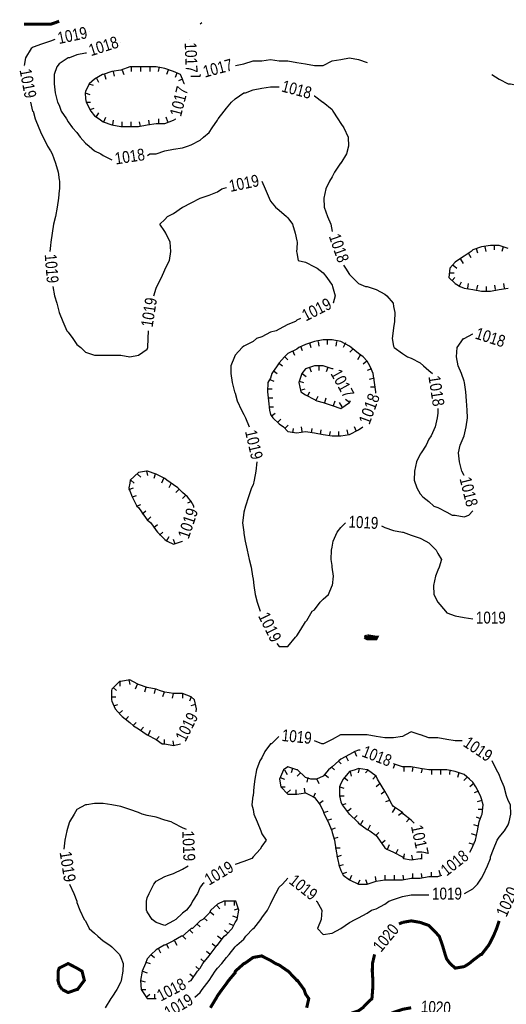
# Model space of a CAD drawing. Extents: x 628896 to 629881, y 4519192 to 4520125.
# Tile 9 of 12: x 629005 to 629165, y 4519802 to 4520125. Entities that reach past the tile are written whole.
import ezdxf
from ezdxf.enums import TextEntityAlignment as Align

# ---------------------------------------------------------------- set-up
doc = ezdxf.new("R2010")
doc.units = 0

msp = doc.modelspace()

# ---------------------------------------------------------------- linework, layer by layer
at = {"layer": 'GSLAYER', "linetype": 'CONTINUOUS', "const_width": 1, "flags": 128}
for points in [[(629016.6875, 4520124), (629015.125, 4520123.5), (629012.25, 4520123.5), (629009.4375, 4520123.5), (629006.5, 4520123.5)], [(629018, 4520124.5), (629016.6875, 4520124)], [(629118.0625, 4519922.5), (629118.9375, 4519923)], [(629118.9375, 4519923), (629121.875, 4519922.5), (629122.125, 4519922.5), (629121.875, 4519922), (629118.9375, 4519922), (629118.0625, 4519922.5)], [(629129.375, 4519828.5), (629130.5625, 4519829)], [(629130.5625, 4519829), (629133.375, 4519829.5), (629136.3125, 4519829), (629139.125, 4519828), (629140.1875, 4519827), (629142.0625, 4519825), (629142.5625, 4519824.5), (629143.625, 4519821.5), (629144.5, 4519818.5), (629145, 4519817), (629146.125, 4519815.5), (629147.8125, 4519814), (629150.75, 4519814.5), (629152.375, 4519815.5), (629153.5625, 4519816.5), (629156.1875, 4519818.5), (629156.4375, 4519818.5), (629158.75, 4519821.5), (629159.3125, 4519822.5), (629160.3125, 4519824.5), (629161.375, 4519827), (629162.1875, 4519829.5)], [(629162.1875, 4519829.5), (629162.1875, 4519829.5)], [(629067.5625, 4519801), (629069.375, 4519804), (629069.9375, 4519805), (629071.375, 4519807), (629072.875, 4519809), (629073.5625, 4519810), (629075.6875, 4519812.5), (629075.75, 4519813), (629078.5625, 4519815.5), (629078.75, 4519815.5), (629081.5625, 4519817.5), (629084.375, 4519818), (629087.3125, 4519816.5), (629088.9375, 4519815.5), (629090.125, 4519815), (629093, 4519813), (629093.0625, 4519813), (629095.875, 4519810), (629096.0625, 4519810), (629098.25, 4519807), (629098.75, 4519805.5), (629099.8125, 4519804), (629099.125, 4519801)], [(629133.375, 4519801), (629130.5625, 4519800.5), (629127.625, 4519799.5), (629125.25, 4519798.5), (629124.75, 4519798), (629121.875, 4519797.5), (629118.9375, 4519796.5), (629116.0625, 4519796.5), (629113.1875, 4519796), (629111.1875, 4519798.5), (629113.1875, 4519799), (629116.0625, 4519800), (629117.5, 4519801), (629118.9375, 4519802.5), (629120.5, 4519804), (629120.75, 4519807), (629120.8125, 4519810), (629120.625, 4519813), (629120.6875, 4519815.5), (629121.375, 4519818.5)], [(629121.375, 4519818.5), (629121.375, 4519818.5)], [(629018, 4519808.5), (629017.625, 4519810), (629017.6875, 4519813), (629018, 4519814), (629020.9375, 4519815.5), (629023.8125, 4519814), (629025.5, 4519813), (629026.25, 4519810), (629024, 4519807), (629023.8125, 4519807), (629020.9375, 4519806), (629019, 4519807)], [(629019, 4519807), (629018, 4519808.5)]]:
    msp.add_lwpolyline(points, dxfattribs=at)
at = {"layer": 'GSLAYER', "linetype": 'CONTINUOUS', "flags": 128}
for points in [[(629064.75, 4520124), (629064.1875, 4520123.5)], [(629028.0625, 4520121), (629028.0625, 4520121)], [(629015.125, 4520118), (629012.25, 4520117), (629009.4375, 4520116), (629008.8125, 4520115.5), (629007, 4520112.5), (629006.5, 4520110)], [(629016.5625, 4520118.5), (629015.125, 4520118)], [(629038.1875, 4520117.5), (629038.1875, 4520117.5)], [(629060.6875, 4520118.5), (629060.6875, 4520118.5)], [(629026.6875, 4520114), (629023.8125, 4520113.5), (629021.4375, 4520112.5), (629020.9375, 4520112.5), (629018, 4520110.5), (629017.25, 4520109.5), (629016.375, 4520107), (629016.375, 4520104), (629016.6875, 4520101), (629017.4375, 4520098), (629018, 4520097), (629018.6875, 4520095), (629020.375, 4520092.5), (629020.9375, 4520091.5), (629022.375, 4520089.5), (629023.8125, 4520088), (629024.9375, 4520086.5), (629026.6875, 4520084.5), (629027.8125, 4520083.5), (629029.5625, 4520082), (629031.6875, 4520081), (629032.4375, 4520080.5), (629035.3125, 4520079)], [(629026.9375, 4520114), (629026.6875, 4520114)], [(629078.5625, 4520110.5), (629081.5625, 4520111.5), (629084.375, 4520111.5), (629087.3125, 4520112), (629090.125, 4520111.5), (629093, 4520111.5), (629095.875, 4520111), (629098.75, 4520110.5), (629101.6875, 4520110), (629104.5625, 4520110), (629107.4375, 4520111.5), (629110.3125, 4520112), (629113.1875, 4520112.5), (629116.0625, 4520112), (629118.9375, 4520111)], [(629006.5, 4520109.5), (629006.5, 4520109.5)], [(629059, 4520104), (629058.4375, 4520105.5), (629057.75, 4520107), (629055.5, 4520108), (629052.625, 4520109), (629049.75, 4520109.5), (629047.75, 4520109.5), (629046.875, 4520109.5), (629044.6875, 4520109.5), (629044, 4520109.5), (629041.125, 4520109.5), (629038.1875, 4520108.5), (629035.3125, 4520108), (629032.4375, 4520107), (629032.1875, 4520107), (629029.5625, 4520105.5), (629027.8125, 4520104), (629026.6875, 4520101.5), (629026.5625, 4520101), (629026.6875, 4520099), (629026.8125, 4520098), (629028.375, 4520095), (629029.5625, 4520093.5), (629031.0625, 4520092.5), (629032.4375, 4520091.5), (629035.3125, 4520090.5), (629038.1875, 4520090), (629041.125, 4520090), (629044, 4520090), (629046.875, 4520090.5), (629049.75, 4520091), (629052.625, 4520091), (629055.5, 4520092), (629056.1875, 4520092.5)], [(629041.625, 4520109.5), (629041.625, 4520108)], [(629044.6875, 4520109.5), (629044.6875, 4520108)], [(629047.6875, 4520109.5), (629047.6875, 4520108)], [(629050.75, 4520109.5), (629050.5, 4520108)], [(629075.75, 4520110), (629078.5625, 4520110.5)], [(629030.125, 4520106), (629030.875, 4520104.5)], [(629032.8125, 4520107), (629033.3125, 4520105.5)], [(629035.75, 4520108), (629036, 4520106.5)], [(629038.6875, 4520108.5), (629039.1875, 4520107)], [(629053.75, 4520108.5), (629053.1875, 4520107)], [(629056.5625, 4520107.5), (629056, 4520106)], [(629061.125, 4520106.5), (629061.3125, 4520106.5)], [(629061.3125, 4520106.5), (629064.1875, 4520106.5), (629064.375, 4520107)], [(629064.375, 4520107), (629064.375, 4520107)], [(629159.8125, 4520107), (629162.1875, 4520105.5)], [(629027.75, 4520104), (629029.125, 4520103.5)], [(629047.6875, 4520081), (629049.75, 4520081), (629052.625, 4520082), (629055.5, 4520082.5), (629058.4375, 4520083), (629060.0625, 4520083.5), (629061.3125, 4520084), (629064.1875, 4520085.5), (629065.3125, 4520086.5), (629067.125, 4520088), (629068.1875, 4520089.5), (629069.9375, 4520092), (629070.125, 4520092.5), (629072.0625, 4520095), (629072.875, 4520096), (629074.5, 4520098), (629075.6875, 4520099), (629078.5625, 4520101), (629079.125, 4520101), (629081.5625, 4520102), (629084.375, 4520102.5), (629087.3125, 4520103), (629090.125, 4520103)], [(629058.4375, 4520105.5), (629057.0625, 4520105)], [(629059.0625, 4520104), (629059, 4520104)], [(629090.125, 4520103), (629090.125, 4520103)], [(629162.1875, 4520105.5), (629165.125, 4520104), (629165.875, 4520104), (629168, 4520103.5), (629169.5625, 4520104)], [(629026.5625, 4520101), (629028.0625, 4520100.5)], [(629101.5625, 4520100), (629101.6875, 4520100)], [(629101.6875, 4520100), (629104.375, 4520098), (629104.5625, 4520098), (629107.4375, 4520095.5), (629107.6875, 4520095), (629109.375, 4520092.5), (629110.3125, 4520091), (629111.3125, 4520089.5), (629112.6875, 4520086.5), (629112.8125, 4520083.5), (629112.125, 4520081), (629110.3125, 4520078), (629110.25, 4520078), (629108.25, 4520075), (629107.4375, 4520073.5), (629106.5625, 4520072), (629105.375, 4520069.5), (629104.75, 4520066.5), (629104.8125, 4520063.5), (629105.9375, 4520060.5), (629107, 4520058), (629107.4375, 4520055.5)], [(629008.625, 4520098), (629009.3125, 4520095)], [(629026.8125, 4520098), (629028.25, 4520098)], [(629009.3125, 4520095), (629009.4375, 4520095), (629010.125, 4520092.5), (629011.375, 4520089.5), (629012.25, 4520087.5), (629012.8125, 4520086.5), (629014.1875, 4520083.5), (629015.125, 4520082), (629015.6875, 4520081), (629016.8125, 4520078), (629017.6875, 4520075), (629018, 4520072.5), (629018.125, 4520072), (629018.125, 4520069.5), (629018, 4520069), (629017.8125, 4520066.5), (629017.3125, 4520063.5), (629016.75, 4520060.5), (629016.1875, 4520058), (629015.6875, 4520055), (629015.25, 4520052), (629015.125, 4520051), (629015, 4520049)], [(629028.125, 4520095.5), (629029.5, 4520096)], [(629030.125, 4520093), (629031, 4520094.5)], [(629032.6875, 4520091.5), (629033.25, 4520093)], [(629053.625, 4520091.5), (629053.125, 4520093)], [(629035.5625, 4520090.5), (629035.8125, 4520092)], [(629038.625, 4520090), (629038.625, 4520091.5)], [(629041.625, 4520090), (629041.625, 4520091.5)], [(629044.625, 4520090), (629044.375, 4520091.5)], [(629047.625, 4520090.5), (629047.375, 4520092)], [(629050.6875, 4520091), (629050.6875, 4520092.5)], [(629056.1875, 4520092.5), (629056.1875, 4520092.5)], [(629047, 4520080.5), (629047.6875, 4520081)], [(629035.3125, 4520079), (629035.3125, 4520079)], [(629084.4375, 4520072), (629085.5625, 4520069.5)], [(629049.75, 4520037), (629050.0625, 4520037.5), (629051.5, 4520040.5), (629052.625, 4520043), (629052.875, 4520043.5), (629054.1875, 4520046), (629054.625, 4520049), (629054.4375, 4520052), (629052.9375, 4520055), (629052.625, 4520055.5), (629051, 4520058), (629052.625, 4520059.5), (629053.5625, 4520060.5), (629055.5, 4520061.5), (629058.4375, 4520063.5), (629058.5, 4520063.5), (629061.3125, 4520065), (629064.1875, 4520066.5), (629064.25, 4520066.5), (629067.125, 4520067.5), (629069.9375, 4520068.5), (629071.3125, 4520069.5), (629072.875, 4520070)], [(629072.875, 4520070), (629072.875, 4520070)], [(629085.5625, 4520069.5), (629086.8125, 4520066.5), (629087.3125, 4520065.5), (629088.9375, 4520063.5), (629090.125, 4520062.5), (629092.5, 4520060.5), (629093, 4520060), (629094.5, 4520058), (629095.375, 4520055), (629095.875, 4520052.5), (629096, 4520052), (629095.875, 4520050), (629095.8125, 4520049), (629095.875, 4520048.5), (629096.3125, 4520046), (629098.75, 4520045.5), (629101.6875, 4520044), (629102.5625, 4520043.5), (629104.5625, 4520042), (629105.75, 4520040.5), (629107.4375, 4520038), (629107.625, 4520037.5), (629108.5, 4520034.5), (629107.8125, 4520032)], [(629107.4375, 4520055.5), (629107.4375, 4520055.5)], [(629165.125, 4520050), (629162.1875, 4520051), (629159.3125, 4520051), (629156.4375, 4520050.5), (629153.5625, 4520049.5), (629153, 4520049), (629150.75, 4520047.5), (629148.5, 4520046), (629147.8125, 4520045.5), (629146.0625, 4520043.5), (629145.6875, 4520040.5), (629147.8125, 4520038.5), (629149.375, 4520037.5), (629150.75, 4520037), (629153.5625, 4520036.5), (629156.4375, 4520036), (629159.3125, 4520036), (629162.1875, 4520036.5), (629165.125, 4520037)], [(629160.5625, 4520051), (629160.5625, 4520049.5)], [(629015, 4520049), (629015, 4520049)], [(629152, 4520048.5), (629152.875, 4520047)], [(629154.625, 4520050), (629155.125, 4520048.5)], [(629157.5625, 4520050.5), (629157.875, 4520049)], [(629163.5625, 4520050.5), (629163.0625, 4520049)], [(629111.1875, 4520044.5), (629111.8125, 4520043.5)], [(629147.125, 4520044.5), (629148.3125, 4520043.5)], [(629149.5, 4520046.5), (629150.375, 4520045)], [(629111.8125, 4520043.5), (629113.1875, 4520041.5), (629114.125, 4520040.5), (629116.0625, 4520038.5), (629118.375, 4520037.5), (629118.9375, 4520037.5), (629121.875, 4520036.5), (629124.75, 4520035), (629125.375, 4520034.5), (629127.4375, 4520032), (629127.625, 4520031), (629128.0625, 4520029), (629127.875, 4520026), (629127.625, 4520024), (629127.4375, 4520023), (629127.1875, 4520020.5), (629127.625, 4520018), (629127.75, 4520017.5), (629130.5625, 4520015.5), (629132.1875, 4520014.5), (629133.375, 4520014), (629136.3125, 4520012.5), (629137.375, 4520011.5), (629139.125, 4520010), (629140.375, 4520009)], [(629145.875, 4520042), (629147.4375, 4520042)], [(629146.75, 4520039.5), (629147.6875, 4520040.5)], [(629149.0625, 4520037.5), (629149.875, 4520039)], [(629151.9375, 4520037), (629152.1875, 4520038.5)], [(629154.9375, 4520036.5), (629155.25, 4520038)], [(629161, 4520036.5), (629160.8125, 4520038)], [(629164, 4520037), (629163.75, 4520038.5)], [(629015.875, 4520037.5), (629016.4375, 4520034.5)], [(629049.0625, 4520034.5), (629049.75, 4520037)], [(629158, 4520036), (629158, 4520037.5)], [(629016.4375, 4520034.5), (629017.25, 4520032), (629018, 4520029), (629019.1875, 4520026), (629020.5625, 4520023), (629020.9375, 4520022.5), (629022.4375, 4520020.5), (629023.8125, 4520018.5), (629025.125, 4520017.5), (629026.6875, 4520016), (629029.5625, 4520015), (629032.4375, 4520015), (629035.3125, 4520015), (629038.1875, 4520015), (629041.125, 4520014.5), (629044, 4520015), (629046.875, 4520017), (629047.0625, 4520017.5), (629047.1875, 4520020.5), (629047.3125, 4520023)], [(629107.8125, 4520032), (629107.8125, 4520032)], [(629095.875, 4520026.5), (629095.4375, 4520026), (629093, 4520025), (629090.125, 4520023.5), (629089.125, 4520023), (629087.3125, 4520022.5), (629084.375, 4520021), (629082.6875, 4520020.5), (629081.5625, 4520019.5), (629078.5625, 4520018), (629077.9375, 4520017.5), (629075.6875, 4520015), (629075.5, 4520014.5), (629074.25, 4520011.5), (629074.25, 4520009), (629074.6875, 4520006), (629075.5, 4520003), (629075.6875, 4520002.5), (629076.375, 4520000), (629077.75, 4519997), (629078.5625, 4519995.5), (629079.125, 4519994.5), (629080.25, 4519991.5)], [(629097.125, 4520027), (629095.875, 4520026.5)], [(629047.3125, 4520023), (629047.3125, 4520023)], [(629150.75, 4519975.5), (629149.9375, 4519977), (629149.1875, 4519980), (629148.875, 4519983), (629149.4375, 4519985.5), (629150.75, 4519988.5), (629150.75, 4519988.5), (629151.4375, 4519991.5), (629151.8125, 4519994.5), (629151.75, 4519997), (629151.5, 4520000), (629151.25, 4520003), (629150.875, 4520006), (629150.75, 4520006.5), (629149.875, 4520009), (629148.8125, 4520011.5), (629148.1875, 4520014.5), (629148.4375, 4520017.5), (629150.5625, 4520020.5), (629150.75, 4520020.5), (629153.5625, 4520022)], [(629153.5625, 4520022), (629153.5625, 4520022)], [(629121.75, 4520003), (629121.375, 4520006), (629120.875, 4520009), (629119.8125, 4520011.5), (629118.9375, 4520013), (629117.625, 4520014.5), (629116.0625, 4520015.5), (629113.6875, 4520017.5), (629113.1875, 4520018), (629110.3125, 4520019.5), (629107.4375, 4520020), (629104.5625, 4520020), (629101.6875, 4520019.5), (629098.75, 4520018.5), (629096.5, 4520017.5), (629095.875, 4520017), (629093, 4520015.5), (629091.875, 4520014.5), (629090.125, 4520012.5), (629089.4375, 4520011.5), (629087.6875, 4520009), (629087.3125, 4520007.5), (629086.4375, 4520006), (629086.25, 4520003), (629086.5625, 4520000), (629086.9375, 4519997), (629087.3125, 4519995.5), (629088, 4519994.5), (629090.125, 4519992.5), (629091.5, 4519991.5), (629093, 4519990), (629095.875, 4519989.5), (629098.75, 4519990), (629101.6875, 4519989.5), (629104.5625, 4519989), (629107.4375, 4519988.5), (629110.3125, 4519988.5), (629113.1875, 4519989), (629116.0625, 4519990.5), (629117.5, 4519991.5)], [(629100, 4520019), (629100.5, 4520017.5)], [(629102.9375, 4520019.5), (629103.125, 4520018)], [(629105.875, 4520020), (629105.875, 4520018.5)], [(629108.875, 4520019.5), (629108.6875, 4520018)], [(629111.8125, 4520019), (629111.125, 4520017.5)], [(629094.4375, 4520016.5), (629095.125, 4520015)], [(629097.0625, 4520018), (629097.6875, 4520016.5)], [(629114.25, 4520017), (629113.25, 4520016)], [(629089.9375, 4520012.5), (629091.1875, 4520011.5)], [(629092, 4520014.5), (629092.9375, 4520013.5)], [(629116.6875, 4520015), (629115.8125, 4520013.5)], [(629118.8125, 4520013), (629117.6875, 4520012)], [(629088.1875, 4520010), (629089.4375, 4520009)], [(629107.4375, 4520010.5), (629104.5625, 4520011.5), (629101.6875, 4520011.5), (629098.75, 4520010.5), (629097.5625, 4520009), (629096.5, 4520006), (629097.25, 4520003), (629098.75, 4520002), (629101.6875, 4520000.5), (629102.5, 4520000), (629104.5625, 4519999.5), (629107.4375, 4519998.5), (629110.3125, 4519997.5), (629113.1875, 4519999.5), (629113.5, 4520000)], [(629097.6875, 4520009), (629098.9375, 4520008)], [(629100.0625, 4520011), (629100.5625, 4520009.5)], [(629103.125, 4520011.5), (629103.125, 4520010)], [(629106.0625, 4520011), (629105.5625, 4520009.5)], [(629107.8125, 4520010.5), (629107.4375, 4520010.5)], [(629120.3125, 4520010.5), (629118.9375, 4520010)], [(629140.375, 4520009), (629140.375, 4520009)], [(629087, 4520007), (629088.3125, 4520006.5)], [(629096.6875, 4520006.5), (629098.0625, 4520006)], [(629121.1875, 4520007.5), (629119.625, 4520007)], [(629086.3125, 4520004), (629087.8125, 4520004)], [(629097.125, 4520003.5), (629098.625, 4520004)], [(629099.4375, 4520001.5), (629100.125, 4520003)], [(629121.5625, 4520004.5), (629120.0625, 4520004.5)], [(629121.75, 4520002.5), (629121.75, 4520003)], [(629086.4375, 4520001), (629088, 4520001)], [(629102.125, 4520000), (629102.9375, 4520001.5)], [(629105.0625, 4519999.5), (629105.5625, 4520001)], [(629107.9375, 4519998.5), (629108.5, 4520000)], [(629110.75, 4519998), (629109.875, 4519999.5)], [(629113.1875, 4519999.5), (629111.875, 4520000.5)], [(629113.5, 4520000), (629113.5, 4520000)], [(629086.75, 4519998), (629088.25, 4519998)], [(629087.5, 4519995), (629088.75, 4519996)], [(629142.125, 4519997), (629142.0625, 4519996), (629141.875, 4519994.5), (629141.25, 4519991.5), (629139.875, 4519988.5), (629139.125, 4519987.5), (629138.3125, 4519985.5), (629136.625, 4519983), (629136.3125, 4519982.5), (629135.125, 4519980), (629134.4375, 4519977), (629134.375, 4519974), (629135.1875, 4519971.5), (629136.3125, 4519969.5), (629137.1875, 4519968.5), (629139.125, 4519967), (629140.75, 4519965.5), (629142.0625, 4519965), (629145, 4519963.5), (629146.75, 4519962.5), (629147.8125, 4519962.5), (629150.75, 4519962), (629152.3125, 4519962.5), (629153.5625, 4519964)], [(629142.125, 4519997.5), (629142.125, 4519997)], [(629089.625, 4519993), (629090.6875, 4519994)], [(629080.25, 4519991.5), (629080.25, 4519991.5)], [(629092, 4519991), (629093.0625, 4519992)], [(629094.5625, 4519989.5), (629094.8125, 4519991)], [(629097.625, 4519990), (629097.375, 4519991.5)], [(629100.6875, 4519989.5), (629100.875, 4519991)], [(629103.625, 4519989), (629103.875, 4519990.5)], [(629106.625, 4519988.5), (629106.9375, 4519990)], [(629109.625, 4519988.5), (629109.625, 4519990)], [(629112.6875, 4519989), (629112.375, 4519990.5)], [(629115.4375, 4519990), (629114.75, 4519991.5)], [(629117.5, 4519991.5), (629117.5, 4519991.5)], [(629082.8125, 4519980), (629082.5, 4519977), (629081.9375, 4519974), (629081.5625, 4519972.5), (629081.0625, 4519971.5), (629080.0625, 4519968.5), (629079.125, 4519965.5), (629078.5625, 4519963.5), (629078.4375, 4519962.5), (629078.125, 4519960), (629078.5, 4519957), (629078.5625, 4519956.5), (629079, 4519954), (629079.625, 4519951), (629080.3125, 4519948), (629080.875, 4519945.5), (629081.375, 4519942.5), (629081.5625, 4519941.5), (629081.75, 4519939.5), (629082.25, 4519936.5), (629082.9375, 4519934), (629083.875, 4519931)], [(629082.8125, 4519980), (629082.8125, 4519980)], [(629062.125, 4519965.5), (629061.3125, 4519967), (629060.0625, 4519968.5), (629058.4375, 4519970), (629056.875, 4519971.5), (629055.5, 4519972.5), (629053.25, 4519974), (629052.625, 4519974.5), (629049.75, 4519976), (629046.9375, 4519977), (629046.875, 4519977), (629046.625, 4519977), (629044, 4519976.5), (629041.3125, 4519974), (629041.125, 4519973), (629040.8125, 4519971.5), (629041.125, 4519970.5), (629041.9375, 4519968.5), (629043.5, 4519965.5), (629044, 4519965), (629045.75, 4519962.5), (629046.875, 4519961), (629048.0625, 4519960), (629049.75, 4519957.5), (629050.1875, 4519957), (629052.625, 4519954.5), (629053.375, 4519954), (629055.5, 4519953), (629058.4375, 4519954), (629058.4375, 4519954)], [(629046.625, 4519977), (629046.9375, 4519975.5)], [(629041.5, 4519974), (629042.625, 4519973)], [(629043.6875, 4519976), (629044.75, 4519975)], [(629049.5, 4519976), (629049.0625, 4519974.5)], [(629052.1875, 4519974.5), (629051.5, 4519973)], [(629150.75, 4519975.5), (629150.75, 4519975.5)], [(629040.875, 4519971), (629042.3125, 4519971.5)], [(629054.75, 4519973), (629053.9375, 4519971.5)], [(629057.1875, 4519971), (629056.1875, 4519970)], [(629042, 4519968.5), (629043.375, 4519969)], [(629059.375, 4519969), (629058.4375, 4519968)], [(629061.375, 4519967), (629060.0625, 4519966.5)], [(629043.375, 4519965.5), (629044.75, 4519966)], [(629045.25, 4519963), (629046.4375, 4519964)], [(629062.1875, 4519965), (629062.125, 4519965.5)], [(629153.5625, 4519964), (629153.5625, 4519964)], [(629047.0625, 4519961), (629048.0625, 4519962)], [(629049.0625, 4519958.5), (629050.25, 4519959.5)], [(629090.125, 4519919.5), (629093, 4519919.5), (629095.4375, 4519922.5), (629095.875, 4519923), (629097.25, 4519925), (629098.75, 4519927.5), (629099.125, 4519928), (629100.9375, 4519931), (629101.6875, 4519931.5), (629103.5, 4519934), (629104.5625, 4519935), (629106.25, 4519936.5), (629107.4375, 4519939.5), (629107.625, 4519939.5), (629107.875, 4519942.5), (629107.5, 4519945.5), (629107.4375, 4519946), (629107.125, 4519948), (629107.25, 4519951), (629107.4375, 4519952), (629107.8125, 4519954), (629109.0625, 4519957), (629110.3125, 4519958.5), (629111.875, 4519960)], [(629111.875, 4519960), (629111.875, 4519960)], [(629123.625, 4519959), (629124.75, 4519958.5)], [(629124.75, 4519958.5), (629127.625, 4519957.5), (629130.5625, 4519957), (629130.75, 4519957), (629133.375, 4519956), (629136.3125, 4519955), (629138.125, 4519954), (629139.125, 4519953.5), (629141.5625, 4519951), (629142.0625, 4519950), (629143.3125, 4519948), (629142.5625, 4519945.5), (629142.0625, 4519944.5), (629141.3125, 4519942.5), (629140.6875, 4519939.5), (629140.8125, 4519936.5), (629142.0625, 4519934), (629142.0625, 4519934), (629144.625, 4519931), (629145, 4519930.5), (629147.8125, 4519929.5), (629150.75, 4519929), (629153.5625, 4519928.5)], [(629050.9375, 4519956), (629052, 4519957)], [(629053.1875, 4519954), (629054.0625, 4519955.5)], [(629056, 4519953), (629055.5, 4519954.5)], [(629058.4375, 4519954), (629058.4375, 4519954)], [(629083.875, 4519931), (629083.875, 4519931)], [(629153.5625, 4519928.5), (629153.5625, 4519928.5)], [(629089.375, 4519920.5), (629090.125, 4519919.5)], [(629063, 4519899), (629062.3125, 4519902), (629061.3125, 4519903), (629058.4375, 4519904), (629055.5, 4519904), (629052.625, 4519904.5), (629050.9375, 4519905), (629049.75, 4519905.5), (629046.875, 4519906), (629044, 4519907), (629042.125, 4519908), (629041.125, 4519908.5), (629038.1875, 4519908), (629037.8125, 4519908), (629035.3125, 4519905.5), (629035.125, 4519905), (629035.125, 4519902), (629035.3125, 4519901.5), (629036.375, 4519899), (629038.1875, 4519897), (629038.625, 4519896.5), (629041.125, 4519894.5), (629042.3125, 4519893.5), (629044, 4519892.5), (629046.8125, 4519890.5), (629046.875, 4519890.5), (629049.75, 4519889), (629051.8125, 4519887.5), (629052.625, 4519887.5), (629055.5, 4519887), (629057.75, 4519887.5)], [(629035.6875, 4519906), (629036.75, 4519905)], [(629037.9375, 4519908), (629037.9375, 4519906.5)], [(629040.875, 4519908.5), (629041.125, 4519907)], [(629043.5625, 4519907), (629042.875, 4519905.5)], [(629046.4375, 4519906), (629045.9375, 4519904.5)], [(629035.125, 4519903), (629036.625, 4519903)], [(629049.4375, 4519905.5), (629049.1875, 4519904)], [(629052.375, 4519904.5), (629051.875, 4519903)], [(629055.3125, 4519904), (629055.0625, 4519902.5)], [(629058.4375, 4519904), (629058.4375, 4519902.5)], [(629061.25, 4519903), (629060.75, 4519901.5)], [(629035.875, 4519900), (629037.25, 4519900.5)], [(629062.6875, 4519900.5), (629061.1875, 4519900)], [(629037.625, 4519897.5), (629038.8125, 4519898.5)], [(629039.8125, 4519895.5), (629040.75, 4519896.5)], [(629062.875, 4519898), (629063, 4519899)], [(629042.1875, 4519893.5), (629043.1875, 4519894.5)], [(629044.75, 4519892), (629045.625, 4519893)], [(629047.3125, 4519890.5), (629047.9375, 4519892)], [(629049.9375, 4519889), (629050.8125, 4519890)], [(629090, 4519890), (629087.625, 4519887.5)], [(629147.8125, 4519888.5), (629145, 4519889), (629142.0625, 4519889.5), (629139.125, 4519889.5), (629136.375, 4519890.5), (629136.3125, 4519890.5), (629133.375, 4519891.5), (629131.5, 4519890.5), (629130.5625, 4519890), (629127.625, 4519889.5), (629124.75, 4519889.5), (629121.875, 4519890), (629118.9375, 4519890.5), (629116.0625, 4519890.5), (629115.125, 4519890.5), (629113.1875, 4519890.5), (629110.3125, 4519890.5), (629110.25, 4519890.5), (629107.4375, 4519889), (629104.6875, 4519887.5), (629104.5625, 4519887.5), (629104.0625, 4519887.5), (629101.6875, 4519888.5)], [(629052.5625, 4519887.5), (629052.5625, 4519889)], [(629055.5625, 4519887), (629055.3125, 4519888.5)], [(629057.75, 4519887.5), (629057.75, 4519887.5)], [(629087.625, 4519887.5), (629087.3125, 4519887.5), (629085.375, 4519885), (629084.375, 4519883), (629083.8125, 4519882), (629082.6875, 4519879), (629082.125, 4519876), (629081.75, 4519873.5), (629081.5625, 4519870.5), (629081.4375, 4519870.5), (629081.1875, 4519867.5), (629081.5625, 4519866), (629081.8125, 4519864.5), (629082.875, 4519862), (629084.0625, 4519859), (629084.375, 4519858), (629085.8125, 4519856), (629084.375, 4519854), (629083.875, 4519853), (629081.5625, 4519850.5), (629081.1875, 4519850), (629078.5625, 4519849), (629075.6875, 4519848)], [(629101.6875, 4519888.5), (629101.6875, 4519888.5)], [(629150.125, 4519888.5), (629147.8125, 4519888.5)], [(629116.0625, 4519885.5), (629114.9375, 4519885), (629113.1875, 4519884), (629110.3125, 4519882.5), (629109.625, 4519882), (629107.4375, 4519880), (629106.25, 4519879), (629104.5625, 4519877), (629102.3125, 4519876), (629101.6875, 4519876), (629100.5, 4519876), (629098.75, 4519876.5), (629096.125, 4519879), (629095.875, 4519879), (629093, 4519880), (629091.5, 4519879), (629090.25, 4519876), (629090.625, 4519873.5), (629093, 4519871), (629095.875, 4519871), (629098.75, 4519871.5), (629100.6875, 4519870.5), (629101.6875, 4519870), (629103.5, 4519867.5), (629104.5625, 4519865.5), (629104.875, 4519864.5), (629106.125, 4519862), (629107.3125, 4519859), (629107.4375, 4519858.5), (629108.1875, 4519856), (629108.6875, 4519853), (629109.1875, 4519850), (629109.75, 4519847.5), (629110.3125, 4519846), (629111.125, 4519844.5), (629113.1875, 4519843), (629116.0625, 4519841.5), (629118.9375, 4519841.5), (629121.875, 4519842.5), (629124.75, 4519843), (629127.625, 4519843), (629130.5625, 4519843), (629133.375, 4519843.5), (629136.3125, 4519843.5), (629139.125, 4519844), (629142.0625, 4519844), (629143.4375, 4519844.5)], [(629112, 4519883.5), (629112.6875, 4519882)], [(629114.75, 4519885), (629115.4375, 4519883.5)], [(629116.6875, 4519885.5), (629116.0625, 4519885.5)], [(629107.1875, 4519880), (629108.1875, 4519879)], [(629109.4375, 4519882), (629110.4375, 4519881)], [(629128, 4519881), (629127.5, 4519879.5)], [(629153.1875, 4519853), (629153.5625, 4519854), (629154.4375, 4519856), (629155.0625, 4519859), (629155.625, 4519862), (629156.4375, 4519864), (629156.625, 4519864.5), (629157, 4519867.5), (629156.4375, 4519869.5), (629156.125, 4519870.5), (629154.5625, 4519873.5), (629153.5625, 4519875), (629152.4375, 4519876), (629150.75, 4519877.5), (629147.8125, 4519878.5), (629145, 4519879), (629145, 4519879), (629142.0625, 4519879), (629139.125, 4519879), (629136.3125, 4519879.5), (629133.375, 4519880), (629130.5625, 4519880), (629127.625, 4519881)], [(629127.625, 4519881), (629127.625, 4519881)], [(629130.9375, 4519880), (629130.9375, 4519878.5)], [(629133.9375, 4519880), (629133.6875, 4519878.5)], [(629153.5625, 4519840), (629155.0625, 4519841.5), (629156.4375, 4519843.5), (629157, 4519844.5), (629158.375, 4519847.5), (629159.3125, 4519850), (629159.3125, 4519850.5), (629160.375, 4519853), (629161.5625, 4519856), (629162.1875, 4519857), (629164, 4519859), (629165.125, 4519861), (629165.5, 4519862), (629166.0625, 4519864.5), (629165.875, 4519867.5), (629165.125, 4519869), (629164.625, 4519870.5), (629163.8125, 4519873.5), (629162.75, 4519876), (629162.1875, 4519877.5), (629161.3125, 4519879), (629159.9375, 4519882)], [(629159.9375, 4519882), (629159.9375, 4519882)], [(629090.4375, 4519876.5), (629091.875, 4519876)], [(629091.8125, 4519879), (629092.6875, 4519877.5)], [(629094.5, 4519879.5), (629094.0625, 4519878)], [(629097.0625, 4519878), (629096, 4519877)], [(629099.5, 4519876.5), (629099.125, 4519875)], [(629105.0625, 4519877.5), (629106.25, 4519876.5)], [(629133.9375, 4519862), (629133.375, 4519862.5), (629130.8125, 4519864.5), (629130.5625, 4519865), (629127.625, 4519867), (629127.1875, 4519867.5), (629125.625, 4519870.5), (629124.75, 4519872), (629123.8125, 4519873.5), (629122.3125, 4519876), (629121.875, 4519877), (629119.0625, 4519879), (629118.9375, 4519879), (629116.0625, 4519879.5), (629115, 4519879), (629113.1875, 4519878.5), (629111.125, 4519876), (629110.3125, 4519874.5), (629109.875, 4519873.5), (629109.875, 4519870.5), (629110.3125, 4519868.5), (629110.75, 4519867.5), (629113.0625, 4519864.5), (629113.1875, 4519864.5), (629115.8125, 4519862), (629116.0625, 4519861.5), (629118.9375, 4519859.5), (629119.8125, 4519859), (629121.875, 4519857.5), (629122.9375, 4519856), (629124.75, 4519853.5), (629125.375, 4519853), (629127.625, 4519852), (629130.5625, 4519850.5), (629130.8125, 4519850), (629133.375, 4519849.5), (629136.3125, 4519850), (629137, 4519850)], [(629111.375, 4519876.5), (629112.5625, 4519875.5)], [(629113.375, 4519878.5), (629113.75, 4519877)], [(629116.3125, 4519879.5), (629116, 4519878)], [(629119.25, 4519879), (629118.375, 4519878)], [(629121.6875, 4519877), (629120.8125, 4519876)], [(629137, 4519879.5), (629136.6875, 4519878)], [(629140, 4519879), (629140, 4519877.5)], [(629143, 4519879), (629143, 4519877.5)], [(629146.0625, 4519879), (629145.875, 4519877.5)], [(629149, 4519878), (629148.5, 4519876.5)], [(629151.625, 4519876.5), (629150.625, 4519875.5)], [(629090.625, 4519873.5), (629092.125, 4519873.5)], [(629102.5, 4519876), (629103.125, 4519874.5)], [(629109.9375, 4519873.5), (629111.3125, 4519873)], [(629123.25, 4519874.5), (629121.9375, 4519873.5)], [(629153.875, 4519874.5), (629152.625, 4519873.5)], [(629092.6875, 4519871.5), (629093.8125, 4519872.5)], [(629095.625, 4519871), (629095.625, 4519872.5)], [(629098.625, 4519871.5), (629098.375, 4519873)], [(629101.375, 4519870), (629102.0625, 4519871.5)], [(629109.875, 4519870.5), (629111.375, 4519870.5)], [(629124.8125, 4519872), (629123.5, 4519871)], [(629155.4375, 4519872), (629154, 4519871.5)], [(629058.4375, 4519860), (629055.5, 4519861.5), (629054.75, 4519862), (629052.625, 4519862.5), (629049.75, 4519863.5), (629046.875, 4519864), (629045.25, 4519864.5), (629044, 4519865), (629041.125, 4519866), (629038.1875, 4519867), (629035.3125, 4519867.5), (629035.25, 4519867.5), (629032.4375, 4519868), (629029.5625, 4519868), (629027.125, 4519867.5), (629026.6875, 4519867.5), (629023.8125, 4519866), (629022.875, 4519864.5), (629021.4375, 4519862), (629020.9375, 4519860.5), (629020.5625, 4519859), (629019.8125, 4519856), (629019.5625, 4519853)], [(629103.25, 4519868), (629104.5, 4519869)], [(629110.75, 4519867.5), (629112.0625, 4519868)], [(629126.3125, 4519869), (629125, 4519868.5)], [(629156.5, 4519869), (629155, 4519868.5)], [(629104.6875, 4519865), (629106.125, 4519865.5)], [(629112.5, 4519865.5), (629113.6875, 4519866.5)], [(629114.5625, 4519863), (629115.625, 4519864)], [(629128, 4519866.5), (629127.125, 4519865)], [(629130.5625, 4519865), (629129.1875, 4519864)], [(629156.8125, 4519866), (629155.3125, 4519866)], [(629105.9375, 4519862.5), (629107.3125, 4519863)], [(629116.75, 4519861), (629117.625, 4519862.5)], [(629119.25, 4519859.5), (629120, 4519861)], [(629132.75, 4519863), (629131.8125, 4519862)], [(629134.375, 4519861.5), (629133.9375, 4519862)], [(629155.3125, 4519860.5), (629153.875, 4519861)], [(629156.125, 4519863), (629154.75, 4519863.5)], [(629059.75, 4519859.5), (629058.4375, 4519860)], [(629107.125, 4519859.5), (629108.5625, 4519860)], [(629121.75, 4519857.5), (629122.75, 4519858.5)], [(629154.75, 4519857.5), (629153.1875, 4519858)], [(629108, 4519856.5), (629109.4375, 4519857)], [(629123.625, 4519855), (629124.8125, 4519856)], [(629125.625, 4519853), (629126.25, 4519854.5)], [(629153.75, 4519854.5), (629152.375, 4519855)], [(629019.5625, 4519853), (629019.5625, 4519853)], [(629108.5, 4519853.5), (629110.0625, 4519853.5)], [(629109, 4519850.5), (629110.5, 4519851)], [(629128.375, 4519851.5), (629129.0625, 4519853)], [(629130.9375, 4519850), (629131.1875, 4519851.5)], [(629133.875, 4519849.5), (629133.625, 4519851)], [(629136.875, 4519850), (629136.875, 4519851.5)], [(629152.5625, 4519852), (629153.1875, 4519853)], [(629064.9375, 4519841.5), (629064.1875, 4519840.5), (629063.3125, 4519838.5), (629061.75, 4519836), (629061.3125, 4519835), (629059.6875, 4519833), (629058.4375, 4519832), (629056.1875, 4519830), (629055.5, 4519829.5), (629052.625, 4519828), (629049.75, 4519829), (629048.4375, 4519830), (629046.875, 4519832.5), (629046.625, 4519833), (629046.625, 4519836), (629046.875, 4519837), (629047.5, 4519838.5), (629049.0625, 4519841.5), (629049.75, 4519842.5), (629052.625, 4519844), (629053.8125, 4519844.5), (629055.5, 4519845), (629058.4375, 4519846.5), (629060.25, 4519847.5)], [(629060.25, 4519847.5), (629060.25, 4519847.5)], [(629075.6875, 4519848), (629075.6875, 4519848)], [(629109.6875, 4519847.5), (629111.1875, 4519848)], [(629137, 4519850), (629137, 4519850)], [(629110.9375, 4519845), (629112.3125, 4519845.5)], [(629113.25, 4519843), (629113.9375, 4519844.5)], [(629124.875, 4519843), (629124.875, 4519844.5)], [(629127.9375, 4519843), (629127.9375, 4519844.5)], [(629130.9375, 4519843), (629130.75, 4519844.5)], [(629133.9375, 4519843.5), (629133.9375, 4519845)], [(629137, 4519843.5), (629136.75, 4519845)], [(629140, 4519844), (629140, 4519845.5)], [(629143, 4519844.5), (629142.5625, 4519846)], [(629143.4375, 4519844.5), (629143.4375, 4519844.5)], [(629021.4375, 4519841.5), (629022.8125, 4519838.5)], [(629064.1875, 4519806), (629064.875, 4519807), (629067.125, 4519810), (629067.125, 4519810), (629069.125, 4519813), (629069.9375, 4519814), (629071.3125, 4519815.5), (629072.875, 4519817.5), (629073.75, 4519818.5), (629075.6875, 4519821), (629076.1875, 4519821.5), (629078.5625, 4519823.5), (629079.1875, 4519824.5), (629081.5625, 4519827), (629081.75, 4519827), (629084.125, 4519830), (629084.375, 4519830.5), (629086.3125, 4519833), (629087.3125, 4519835), (629087.6875, 4519836), (629089.0625, 4519838.5), (629090.125, 4519840.5), (629091.25, 4519841.5), (629093, 4519843.5)], [(629065.5625, 4519842), (629064.9375, 4519841.5)], [(629093, 4519843.5), (629093, 4519843.5)], [(629115.9375, 4519841.5), (629116.6875, 4519843)], [(629119, 4519841.5), (629118.5, 4519843)], [(629121.875, 4519842.5), (629121.625, 4519844)], [(629022.8125, 4519838.5), (629023.75, 4519836), (629023.8125, 4519835.5), (629024.8125, 4519833), (629026.25, 4519830), (629026.6875, 4519829.5), (629027.875, 4519827), (629029.5625, 4519825.5), (629030.625, 4519824.5), (629032.4375, 4519823), (629034.625, 4519821.5), (629035.3125, 4519821), (629037.8125, 4519818.5), (629038.1875, 4519817.5), (629038.9375, 4519815.5), (629038.875, 4519813), (629038.375, 4519810), (629038.1875, 4519809.5), (629036.9375, 4519807), (629035.3125, 4519804.5), (629034.9375, 4519804), (629033.125, 4519801)], [(629102.4375, 4519836), (629104.0625, 4519833), (629103.875, 4519830), (629102.6875, 4519827), (629104.5625, 4519825), (629107.4375, 4519825.5), (629110.3125, 4519827), (629113.1875, 4519829), (629115.0625, 4519830), (629116.0625, 4519830.5), (629118.9375, 4519832), (629120.3125, 4519833), (629121.875, 4519833.5), (629124.75, 4519835), (629126.0625, 4519836), (629127.625, 4519836.5), (629130.5625, 4519837.5), (629133.375, 4519838), (629136.3125, 4519838), (629139.125, 4519838)], [(629139.125, 4519838), (629139.125, 4519838)], [(629150.875, 4519838.5), (629153.5625, 4519840)], [(629061.1875, 4519810), (629061.3125, 4519810), (629063.3125, 4519813), (629064.1875, 4519814), (629065.125, 4519815.5), (629067.125, 4519818), (629067.4375, 4519818.5), (629069.8125, 4519821.5), (629069.9375, 4519821.5), (629072.0625, 4519824.5), (629072.875, 4519825), (629074.6875, 4519827), (629075.6875, 4519829), (629076.3125, 4519830), (629076.875, 4519833), (629075.875, 4519836), (629075.6875, 4519836), (629072.875, 4519836), (629072, 4519836), (629069.9375, 4519835), (629067.75, 4519833), (629067.125, 4519832), (629065.0625, 4519830), (629064.1875, 4519829.5), (629061.75, 4519827), (629061.3125, 4519827), (629058.4375, 4519824.5), (629058.125, 4519824.5), (629055.5, 4519823), (629052.625, 4519821.5), (629052.375, 4519821.5), (629049.75, 4519820), (629048.1875, 4519818.5), (629046.875, 4519817), (629046.25, 4519815.5), (629045.25, 4519813), (629044.6875, 4519810), (629044.875, 4519807), (629046.875, 4519804), (629047, 4519804), (629049.75, 4519804), (629049.8125, 4519804)], [(629072.3125, 4519836), (629072.3125, 4519834.5)], [(629075.375, 4519836), (629075.375, 4519834.5)], [(629102.25, 4519836), (629102.4375, 4519836)], [(629067.4375, 4519832.5), (629068.6875, 4519831.5)], [(629069.625, 4519834.5), (629070.625, 4519833.5)], [(629076.6875, 4519833.5), (629075.3125, 4519833)], [(629063.125, 4519828.5), (629064.1875, 4519827.5)], [(629065.4375, 4519830.5), (629066.5, 4519829.5)], [(629075.125, 4519828), (629073.75, 4519828.5)], [(629076.4375, 4519830.5), (629074.9375, 4519831)], [(629060.875, 4519826.5), (629061.8125, 4519825.5)], [(629073.25, 4519825.5), (629072.1875, 4519826.5)], [(629053.125, 4519822), (629053.8125, 4519820.5)], [(629055.8125, 4519823), (629056.5625, 4519821.5)], [(629058.5, 4519824.5), (629059.5, 4519823.5)], [(629069.375, 4519821), (629068.1875, 4519822)], [(629071.1875, 4519823.5), (629069.9375, 4519824.5)], [(629048.0625, 4519818.5), (629049.25, 4519817.5)], [(629050.4375, 4519820.5), (629051.1875, 4519819)], [(629067.5, 4519818.5), (629066.3125, 4519819.5)], [(629046.4375, 4519816), (629047.875, 4519815.5)], [(629065.625, 4519816), (629064.4375, 4519817)], [(629045.3125, 4519813), (629046.8125, 4519812.5)], [(629062.0625, 4519811), (629060.875, 4519812)], [(629063.875, 4519813.5), (629062.75, 4519814.5)], [(629044.6875, 4519810), (629046.1875, 4519809.5)], [(629060.375, 4519809.5), (629061.1875, 4519810)], [(629044.875, 4519807), (629046.375, 4519807)], [(629046.5, 4519804.5), (629047.75, 4519805.5)], [(629049.3125, 4519804), (629049.3125, 4519805.5)], [(629062.4375, 4519804.5), (629064.1875, 4519806)], [(629049.8125, 4519804), (629049.8125, 4519804)]]:
    msp.add_lwpolyline(points, dxfattribs=at)

# ---------------------------------------------------------------- texts
at = {"layer": 'GSLAYER', "color": 7}
for s, rotation, width, p, p2 in [('1019', 12.3, 0.792935, (629017.9375, 4520117), (629027.5, 4520119)), ('1018', 17.3, 0.798932, (629028.4375, 4520113), (629037.8125, 4520116)), ('1017', 272.1, 0.812221, (629059.125, 4520117.5), (629059.5, 4520107.5)), ('1017', 14.8, 0.792416, (629065.75, 4520106), (629075.1875, 4520108.5)), ('1019', 280.5, 0.784976, (629005, 4520108.5), (629006.8125, 4520099)), ('1017', 76, 0.796044, (629057.9375, 4520093), (629060.375, 4520102.5)), ('1018', 345.3, 0.79732, (629090.625, 4520101.5), (629100.125, 4520099)), ('1018', 7.3, 0.80067, (629036.5625, 4520077.5), (629046.3125, 4520079)), ('1019', 9.8, 0.802868, (629074.125, 4520068.5), (629083.8125, 4520070.5)), ('1018', 288.8, 0.773268, (629106.3125, 4520054), (629109.4375, 4520045)), ('1019', 274.7, 0.773467, (629013.25, 4520048), (629014, 4520038.5)), ('1019', 81.3, 0.780621, (629048.625, 4520024), (629050.125, 4520033.5)), ('1019', 25.2, 0.807646, (629098.8125, 4520026), (629107.6875, 4520030.5)), ('1018', 342.8, 0.798932, (629154.0625, 4520020.5), (629163.4375, 4520017.5)), ('1017', 298.4, 0.787856, (629106.8125, 4520009), (629111.5, 4520000.5)), ('1018', 278.7, 0.820731, (629139, 4520008), (629140.5, 4519998)), ('1018', 68.9, 0.821734, (629119.6875, 4519992), (629123.1875, 4520001.5)), ('1019', 282.6, 0.791246, (629078.875, 4519990), (629081.0625, 4519980.5)), ('1018', 284, 0.794799, (629149.1875, 4519974.5), (629151.5625, 4519965)), ('1019', 71.2, 0.813313, (629060.4375, 4519954.5), (629063.625, 4519964)), ('1019', 355.1, 0.792399, (629112.75, 4519958.5), (629122.5, 4519958)), ('1019', 297.4, 0.814452, (629083.125, 4519929.5), (629087.5625, 4519920.5)), ('1019', 64, 0.773617, (629059.375, 4519888), (629063.6875, 4519896.5)), ('1019', 352.7, 0.795511, (629090.8125, 4519888.5), (629100.5625, 4519887.5)), ('1019', 326.5, 0.800557, (629150.125, 4519887), (629158.3125, 4519881.5)), ('1018', 337.6, 0.788509, (629116.9375, 4519883.5), (629126, 4519880)), ('1017', 282.6, 0.830843, (629133.25, 4519860.5), (629135.4375, 4519850.5)), ('1019', 272.4, 0.812427, (629058.3125, 4519859), (629058.75, 4519849)), ('1019', 279, 0.821499, (629018.125, 4519852), (629019.6875, 4519842)), ('1018', 39.4, 0.783533, (629145, 4519844), (629152.5625, 4519850)), ('1019', 30.5, 0.796044, (629067.125, 4519841), (629075.5625, 4519846)), ('1019', 321, 0.787513, (629093.0625, 4519842), (629100.6875, 4519836)), ('1019', 2.4, 0.796432, (629140.1875, 4519836.5), (629150, 4519836.5)), ('1020', 65.5, 0.760494, (629164.5625, 4519830.5), (629168.625, 4519839.5)), ('1020', 51.3, 0.745773, (629123.5, 4519819), (629129.625, 4519826.5)), ('1018', 27.5, 0.794102, (629051.3125, 4519803), (629060, 4519807.5)), ('1019', 30.7, 0.791685, (629053.9375, 4519797.5), (629062.3125, 4519802.5)), ('1020', 355.5, 0.751899, (629136.5, 4519799.5), (629146.25, 4519799))]:
    msp.add_text(s, height=3.89682, rotation=rotation, dxfattribs=dict(at, width=width)).set_placement(p, p2, align=Align.FIT)
at = {"layer": 'GSLAYER', "color": 7, "width": 0.796432}
msp.add_text('1019', height=3.89682, dxfattribs=at).set_placement((629154.5625, 4519927), (629164.375, 4519927), align=Align.FIT)

doc.saveas('drawing.dxf')
